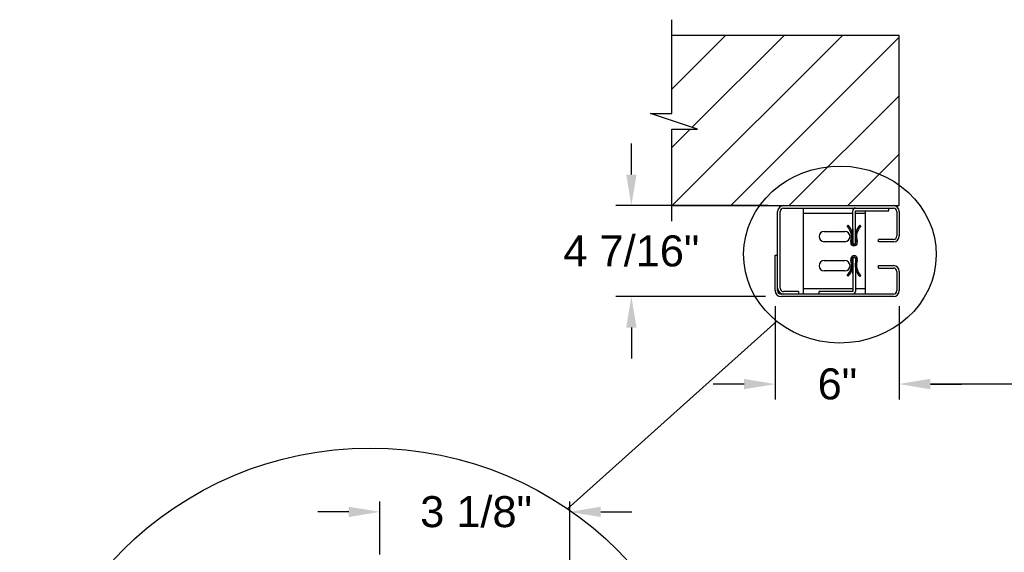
# Model space of a CAD drawing. Header units: inches. Extents: x 170 to 312, y 215 to 248.
# Tile 241 of 256: x 247.59 to 250.56, y 218.13 to 219.74. Entities that reach past the tile are written whole.
import ezdxf

# ---------------------------------------------------------------- set-up
doc = ezdxf.new("R2010")
doc.units = ezdxf.units.IN
doc.header["$LTSCALE"] = 0.25
doc.header["$MEASUREMENT"] = 0
for name, color, linetype in [('ANNOTATIONS', 1, 'Continuous'), ('DETAILS', 4, 'Continuous'), ('STANDARD MOTOR RH', 7, 'Continuous')]:
    doc.layers.add(name, color=color, linetype=linetype)
doc.styles.add('ARIAL', font='arial.ttf', dxfattribs={"height": 0.09375})
doc.dimstyles.new('STANDARD$0', dxfattribs={"dimtxt": 0.09375, "dimasz": 0.09375, "dimexe": 0.03125, "dimexo": 0.046875, "dimgap": 0.09, "dimtad": 0, "dimtih": 1, "dimtoh": 1, "dimdec": 4, "dimzin": 0, "dimdsep": 46, "dimtxsty": 'ARIAL', "dimcen": 0.09, "dimadec": 0, "dimazin": 0, "dimtfac": 1, "dimtdec": 4, "dimtofl": 0, "dimtmove": 0, "dimatfit": 1, "dimfxl": 1, "dimtolj": 1, "dimtzin": 0, "dimarcsym": 0})

# ---------------------------------------------------------------- blocks, each defined once
blk = doc.blocks.new('*D105')
at = {"layer": 'ANNOTATIONS', "color": 0, "lineweight": -2, "transparency": 16777216}
for p, q in [((249.8711, 218.8715), (249.8711, 218.5889)), ((250.2461, 218.8715), (250.2461, 218.5889)), ((249.7773, 218.6357), (249.6836, 218.6357)), ((250.3398, 218.6357), (250.4336, 218.6357))]:
    blk.add_line(p, q, dxfattribs=at)
at = {"layer": 'ANNOTATIONS', "color": 0, "transparency": 16777216}
for points in [[(249.7773, 218.6514), (249.7773, 218.6201), (249.8711, 218.6357)], [(250.3398, 218.6514), (250.3398, 218.6201), (250.2461, 218.6357)]]:
    blk.add_solid(points, dxfattribs=at)
at = {"layer": 'defpoints', "color": 0, "transparency": 16777216}
for p in [(249.8711, 218.9183), (250.2461, 218.9183), (250.2461, 218.6357)]:
    blk.add_point(p, dxfattribs=at)
at = {"layer": 'ANNOTATIONS', "color": 0, "transparency": 16777216, "insert": (250.059, 218.6357), "char_height": 0.09375, "attachment_point": 5, "style": 'ARIAL'}
blk.add_mtext('\\A1;6"', dxfattribs=at)
blk = doc.blocks.new('*D104')
at = {"layer": 'ANNOTATIONS', "color": 0, "lineweight": -2, "transparency": 16777216}
for p, q in [((249.4366, 219.2692), (249.4366, 219.363)), ((249.8495, 219.1755), (249.3897, 219.1755)), ((249.8421, 218.9005), (249.3897, 218.9005)), ((249.4366, 218.8067), (249.4366, 218.713))]:
    blk.add_line(p, q, dxfattribs=at)
at = {"layer": 'ANNOTATIONS', "color": 0, "transparency": 16777216}
for points in [[(249.421, 219.2692), (249.4522, 219.2692), (249.4366, 219.1755)], [(249.421, 218.8067), (249.4522, 218.8067), (249.4366, 218.9005)]]:
    blk.add_solid(points, dxfattribs=at)
at = {"layer": 'defpoints', "color": 0, "transparency": 16777216}
for p in [(249.8964, 219.1755), (249.4366, 218.9005), (249.8889, 218.9005)]:
    blk.add_point(p, dxfattribs=at)
at = {"layer": 'ANNOTATIONS', "color": 0, "transparency": 16777216, "insert": (249.4366, 219.038), "char_height": 0.09375, "attachment_point": 5, "style": 'ARIAL'}
blk.add_mtext('\\A1;4 7/16"', dxfattribs=at)
blk = doc.blocks.new('*D87')
at = {"layer": 'ANNOTATIONS', "color": 0, "lineweight": -2, "transparency": 16777216}
for p, q in [((248.6767, 218.1203), (248.6767, 218.2805)), ((249.2503, 217.8987), (249.2503, 218.2805)), ((248.5829, 218.2493), (248.4892, 218.2493)), ((249.3441, 218.2493), (249.4378, 218.2493))]:
    blk.add_line(p, q, dxfattribs=at)
at = {"layer": 'ANNOTATIONS', "color": 0, "transparency": 16777216}
for points in [[(248.5829, 218.2649), (248.5829, 218.2336), (248.6767, 218.2493)], [(249.3441, 218.2649), (249.3441, 218.2336), (249.2503, 218.2493)]]:
    blk.add_solid(points, dxfattribs=at)
at = {"layer": 'defpoints', "color": 0, "transparency": 16777216}
for p in [(249.2503, 218.2493), (248.6767, 218.0734), (249.2503, 217.8518)]:
    blk.add_point(p, dxfattribs=at)
at = {"layer": 'ANNOTATIONS', "color": 0, "transparency": 16777216, "insert": (248.9675, 218.2493), "char_height": 0.09375, "attachment_point": 5, "style": 'ARIAL'}
blk.add_mtext('\\A1;3 1/8"', dxfattribs=at)
blk = doc.blocks.new('*D94')
at = {"layer": 'ANNOTATIONS', "color": 0, "lineweight": -2, "transparency": 16777216}
for p, q in [((250.2461, 218.8246), (250.2461, 218.605)), ((255.2461, 218.8246), (255.2461, 218.605)), ((250.3398, 218.6363), (252.1297, 218.6363)), ((255.1523, 218.6363), (253.3624, 218.6363))]:
    blk.add_line(p, q, dxfattribs=at)
at = {"layer": 'ANNOTATIONS', "color": 0, "transparency": 16777216}
for points in [[(250.3398, 218.6519), (250.3398, 218.6207), (250.2461, 218.6363)], [(255.1523, 218.6519), (255.1523, 218.6207), (255.2461, 218.6363)]]:
    blk.add_solid(points, dxfattribs=at)
at = {"layer": 'defpoints', "color": 0, "transparency": 16777216}
for p in [(250.2461, 218.8715), (255.2461, 218.8715), (255.2461, 218.6363)]:
    blk.add_point(p, dxfattribs=at)
at = {"layer": 'ANNOTATIONS', "color": 0, "transparency": 16777216, "insert": (252.7461, 218.6363), "char_height": 0.09375, "attachment_point": 5, "style": 'ARIAL'}
blk.add_mtext('\\A1;OPENING WIDTH', dxfattribs=at)

msp = doc.modelspace()

# ---------------------------------------------------------------- hatches: boundary and pattern name
at = {"layer": 'STANDARD MOTOR RH'}
h = msp.add_hatch(dxfattribs=at)
h.set_pattern_fill('ANSI31', color=256, style=0)
h.set_pattern_definition([(45, (73.35003, 14.85813), (-0.08838835, 0.08838835), [])])
h.paths.add_polyline_path([(250.24607, 219.6911), (249.55857, 219.6911), (249.55857, 219.4539), (249.49447, 219.4539), (249.63654, 219.40699), (249.55857, 219.40699), (249.55857, 219.17547), (250.24607, 219.17547), (250.24607, 219.33797)])

# ---------------------------------------------------------------- linework, layer by layer
at = {"layer": 'DETAILS'}
msp.add_line((249.24346, 218.25879), (249.87568, 218.82589), dxfattribs=at)
msp.add_circle((248.64749, 217.38376), 1.0587, dxfattribs=at)
msp.add_ellipse((250.06659, 219.02749), major_axis=(0.29083, -0.002), ratio=0.919729, dxfattribs=at)
at = {"layer": 'STANDARD MOTOR RH'}
for p, q in [((249.55857, 219.4539), (249.55857, 219.73797)), ((249.55857, 219.6911), (250.24607, 219.6911)), ((250.24607, 219.17547), (250.24607, 219.6911)), ((249.63654, 219.40699), (249.49447, 219.4539)), ((249.49447, 219.4539), (249.55857, 219.4539)), ((249.55857, 219.1286), (249.55857, 219.40699)), ((249.55857, 219.40699), (249.63654, 219.40699)), ((249.55857, 219.17547), (250.24607, 219.17547)), ((249.87851, 218.91835), (249.87851, 219.1576)), ((249.88595, 218.92591), (249.88595, 219.1576)), ((249.89638, 219.16803), (250.2282, 219.16803)), ((249.95663, 218.90791), (249.95663, 219.16803)), ((250.10545, 219.05866), (250.10545, 219.16022)), ((250.11326, 219.16022), (250.21482, 219.16022)), ((250.11326, 219.05866), (250.11326, 219.16022)), ((250.14413, 218.90791), (250.14413, 219.16022)), ((250.21482, 219.16022), (250.21482, 219.16803)), ((250.23863, 219.1576), (250.23863, 219.08397)), ((250.24607, 219.1576), (250.24607, 219.08397)), ((249.95663, 219.15241), (250.10545, 219.15241)), ((250.11326, 219.15241), (250.14413, 219.15241)), ((250.01913, 219.09772), (250.08163, 219.09772)), ((250.08874, 219.114), (250.09159, 219.11667)), ((250.10532, 219.1056), (250.10532, 219.05866)), ((250.10545, 219.1056), (250.10532, 219.1056)), ((250.11338, 219.1056), (250.11326, 219.1056)), ((250.11338, 219.05866), (250.11338, 219.1056)), ((250.12681, 219.11663), (250.12965, 219.11396)), ((250.11353, 219.07342), (250.11338, 219.07342)), ((250.2282, 219.07353), (250.18357, 219.07353)), ((250.18357, 219.0661), (250.18357, 219.07353)), ((250.08163, 219.06647), (250.01913, 219.06647)), ((250.11326, 219.05866), (250.10545, 219.05866)), ((250.2282, 219.0661), (250.18357, 219.0661)), ((249.87107, 218.91835), (249.87107, 219.02547)), ((249.87107, 219.02547), (249.87851, 219.02547)), ((250.01913, 219.00947), (250.08163, 219.00947)), ((250.10532, 219.00084), (250.10532, 219.01735)), ((250.10545, 219.01728), (250.10545, 218.91572)), ((250.11326, 219.01728), (250.10545, 219.01728)), ((250.11326, 219.01728), (250.11326, 218.91572)), ((250.11338, 219.01735), (250.11338, 219.01692)), ((250.11338, 219.01676), (250.11338, 219.01439)), ((250.11338, 219.01423), (250.11338, 219.00306)), ((250.10473, 219.00582), (250.10532, 219.00582)), ((250.10476, 219.00565), (250.10532, 219.00565)), ((250.10492, 219.00461), (250.10532, 219.00461)), ((250.10508, 219.00338), (250.10532, 219.00338)), ((250.10532, 219.00333), (250.10509, 219.00333)), ((250.10532, 219.0021), (250.10522, 219.0021)), ((250.10531, 219.00106), (250.10532, 219.00106)), ((250.10532, 219.0009), (250.10532, 219.0009)), ((250.10532, 218.97041), (250.10532, 218.99369)), ((250.11338, 219.00582), (250.11385, 219.00582)), ((250.11338, 219.00565), (250.11382, 219.00565)), ((250.11338, 219.00461), (250.11363, 219.00461)), ((250.11338, 219.00338), (250.11343, 219.00338)), ((250.11342, 219.00333), (250.11338, 219.00333)), ((250.11338, 218.98866), (250.11338, 218.97041)), ((250.18357, 218.99422), (250.2282, 218.99422)), ((250.18357, 218.98678), (250.18357, 218.99422)), ((250.18357, 218.98678), (250.2282, 218.98678)), ((250.08163, 218.97822), (250.01913, 218.97822)), ((250.0911, 218.96174), (250.08829, 218.96445)), ((250.10545, 218.97041), (250.10532, 218.97041)), ((250.11338, 218.97041), (250.11326, 218.97041)), ((250.1292, 218.96392), (250.12632, 218.96129)), ((250.23863, 218.97635), (250.23863, 218.91835)), ((250.24607, 218.97635), (250.24607, 218.91835)), ((250.10545, 218.92353), (249.95663, 218.92353)), ((250.14413, 218.92353), (250.11326, 218.92353)), ((250.2282, 218.90791), (249.88895, 218.90791)), ((250.2282, 218.90047), (249.88895, 218.90047)), ((249.94101, 218.91547), (249.89638, 218.91547)), ((249.94101, 218.90803), (249.89638, 218.90803)), ((249.94101, 218.91547), (249.94101, 218.90803)), ((250.10545, 218.91572), (250.00388, 218.91572)), ((250.00388, 218.90791), (250.00388, 218.91572))]:
    msp.add_line(p, q, dxfattribs=at)
for centre, radius, start, end in [((249.89638, 219.1576), 0.01788, 90, 180), ((249.89638, 219.1576), 0.01044, 90, 180), ((250.11326, 219.16022), 0.00781, 90, 180), ((250.2282, 219.1576), 0.01788, 0, 90), ((250.2282, 219.1576), 0.01044, 0, 90), ((250.01913, 219.0821), 0.01563, 90, 270), ((250.08163, 219.0821), 0.01563, 270, 90), ((250.05427, 219.08165), 0.04727, 342.55422, 43.1756), ((250.05427, 219.08165), 0.05118, 342.55422, 43.1756), ((250.16406, 219.08154), 0.05118, 136.71004, 197.33142), ((250.16406, 219.08154), 0.04727, 136.71004, 197.33142), ((250.2282, 219.08397), 0.01788, 270, 0), ((250.2282, 219.08397), 0.01044, 270, 0), ((250.10915, 219.06441), 0.01025, 162.55422, 17.33142), ((250.10915, 219.06441), 0.00635, 162.55422, 17.33142), ((250.10935, 219.06382), 0.00655, 232.00687, 307.99313), ((250.10935, 219.06382), 0.00642, 232.54873, 307.45127), ((250.01913, 218.99385), 0.01563, 90, 270), ((250.08163, 218.99385), 0.01563, 270, 90), ((250.05427, 218.99727), 0.04727, 316.03049, 16.65188), ((250.05427, 218.99727), 0.05118, 316.03049, 16.65188), ((250.10938, 219.01375), 0.01025, 341.87467, 196.65188), ((250.10938, 219.01375), 0.00635, 341.87467, 196.65188), ((250.16405, 218.99586), 0.05118, 161.87467, 222.49606), ((250.16405, 218.99586), 0.04727, 161.87467, 222.49606), ((250.2282, 218.97635), 0.01788, 0, 90), ((250.2282, 218.97635), 0.01044, 0, 90), ((249.89638, 218.92591), 0.01787, 180, 270), ((249.89638, 218.92591), 0.01044, 180, 270), ((249.88895, 218.91835), 0.01788, 180, 270), ((249.88895, 218.91835), 0.01044, 180, 270), ((250.10545, 218.91572), 0.00781, 270, 0), ((250.2282, 218.91835), 0.01788, 270, 0), ((250.2282, 218.91835), 0.01044, 270, 0)]:
    msp.add_arc(centre, radius, start, end, dxfattribs=at)

# ---------------------------------------------------------------- dimensions: what is measured, and where the dimension line sits
at = {"layer": 'ANNOTATIONS'}
dim = msp.add_linear_dim(base=(249.43658, 218.90047), p1=(249.89638, 219.17547), p2=(249.88895, 218.90047), angle=90, text='4 7/16"', dimstyle='STANDARD$0', override={"dimexe": 0.046875, "dimgap": 0.0625, "dimlunit": 4, "dimcen": 0.089844, "dimfxl": 0.18, "dimfrac": 2}, dxfattribs=at)
dim.commit()
dim.dimension.update_dxf_attribs({"geometry": '*D104', "text_midpoint": (249.43658, 219.03797), "dimtype": 160})
dim = msp.add_linear_dim(base=(250.24607, 218.63574), p1=(249.87107, 218.91835), p2=(250.24607, 218.91835), text='6"', dimstyle='STANDARD$0', override={"dimexe": 0.046875, "dimgap": 0.0625, "dimlunit": 4, "dimcen": 0.089844, "dimfxl": 0.18, "dimfrac": 2}, dxfattribs=at)
dim.commit()
dim.dimension.update_dxf_attribs({"geometry": '*D105', "text_midpoint": (250.05904, 218.63574), "dimtype": 160})
dim = msp.add_linear_dim(base=(255.24607, 218.63628), p1=(250.24607, 218.87147), p2=(255.24607, 218.87147), text='OPENING WIDTH', dimstyle='STANDARD$0', dxfattribs=at)
dim.commit()
dim.dimension.update_dxf_attribs({"geometry": '*D94', "text_midpoint": (252.74607, 218.63628)})
dim = msp.add_linear_dim(base=(249.25031, 218.24927), p1=(248.67665, 218.0734), p2=(249.25031, 217.8518), text='3 1/8"', dimstyle='STANDARD$0', dxfattribs=at)
dim.commit()
dim.dimension.update_dxf_attribs({"geometry": '*D87', "text_midpoint": (248.96752, 218.24927), "dimtype": 160})

doc.saveas('drawing.dxf')
